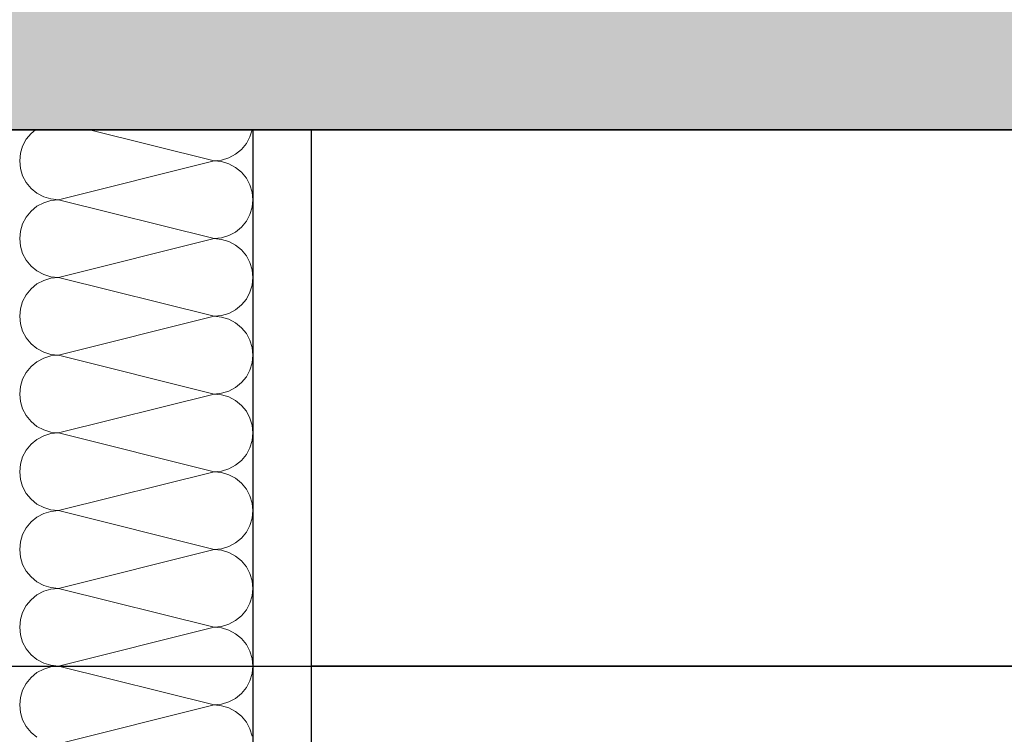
# Model space of a CAD drawing. Header units: metres. Extents: x -12 to 57.2, y -22.2 to 2.8.
# Tile 85 of 126: x 20.475 to 20.897, y -2.954 to -2.648. Entities that reach past the tile are written whole.
import ezdxf

# ---------------------------------------------------------------- set-up
doc = ezdxf.new("R2010")
doc.units = ezdxf.units.M
doc.header["$LTSCALE"] = 0.4
doc.header["$MEASUREMENT"] = 0
doc.layers.get('0').update_dxf_attribs({"color": 8, "lineweight": 9})
doc.layers.get('Defpoints').update_dxf_attribs({"color": 8, "lineweight": 9})
for name, color, linetype in [('Neubau_A-Decken', 8, 'Continuous'), ('Neubau_A-TB Wände', 8, 'Continuous'), ('Neubau_B-abgehängte Decke', 8, 'Continuous'), ('Neubau_T-Bemaßung', 8, 'Continuous')]:
    doc.layers.add(name, color=color, linetype=linetype)
doc.styles.add('ERSTELLTER_STIL_2', font='arial.ttf')
doc.dimstyles.new('ERSTELLTER_STIL__1', dxfattribs={"dimtxt": 0.0875, "dimasz": 0.059375, "dimexe": 0.18, "dimexo": 0.0625, "dimgap": 0, "dimtad": 1, "dimzin": 0, "dimdsep": 46, "dimtxsty": 'ERSTELLTER_STIL_2', "dimblk": 'ARROWHEAD_6', "dimblk1": 'ARROWHEAD_6', "dimblk2": 'ARROWHEAD_6', "dimcen": 0.09, "dimclrd": 7, "dimclre": 7, "dimclrt": 7, "dimazin": 0, "dimtfac": 1, "dimtdec": 4, "dimtmove": 0, "dimatfit": 3, "dimfxl": 1, "dimtolj": 1, "dimtzin": 0, "dimarcsym": 0})

# ---------------------------------------------------------------- blocks, each defined once
blk = doc.blocks.new('*X421', base_point=(-24191.65022, 0))
at = {"layer": 'Neubau_A-TB Wände', "color": 8, "linetype": 'Continuous', "lineweight": 9}
for p, q in [((-21263.48694, 7.47845), (-21263.48901, 7.47593)), ((-21263.48505, 7.48), (-21263.48694, 7.47845)), ((-21263.40849, 7.46667), (-21263.46182, 7.48)), ((-21263.39463, 7.47407), (-21263.39309, 7.47696)), ((-21263.39309, 7.47696), (-21263.39216, 7.48)), ((-21263.49055, 7.47304), (-21263.4915, 7.46992)), ((-21263.48901, 7.47593), (-21263.49055, 7.47304)), ((-21263.3967, 7.47155), (-21263.39463, 7.47407)), ((-21263.4915, 7.46992), (-21263.49182, 7.46667)), ((-21263.40211, 7.46794), (-21263.39923, 7.46948)), ((-21263.39923, 7.46948), (-21263.3967, 7.47155)), ((-21263.49182, 7.46667), (-21263.4915, 7.46342)), ((-21263.40849, 7.46667), (-21263.47515, 7.45)), ((-21263.40849, 7.46667), (-21263.40523, 7.46699)), ((-21263.40523, 7.46635), (-21263.40849, 7.46667)), ((-21263.40523, 7.46699), (-21263.40211, 7.46794)), ((-21263.40211, 7.4654), (-21263.40523, 7.46635)), ((-21263.39923, 7.46386), (-21263.40211, 7.4654)), ((-21263.3967, 7.46179), (-21263.39923, 7.46386)), ((-21263.4915, 7.46342), (-21263.49055, 7.46029)), ((-21263.49055, 7.46029), (-21263.48901, 7.45741)), ((-21263.39463, 7.45926), (-21263.3967, 7.46179)), ((-21263.48901, 7.45741), (-21263.48694, 7.45488)), ((-21263.39309, 7.45638), (-21263.39463, 7.45926)), ((-21263.39214, 7.45325), (-21263.39309, 7.45638)), ((-21263.48694, 7.45488), (-21263.48441, 7.45281)), ((-21263.48441, 7.45281), (-21263.48153, 7.45127)), ((-21263.48153, 7.45127), (-21263.4784, 7.45032)), ((-21263.39182, 7.45), (-21263.39214, 7.45325)), ((-21263.48441, 7.44719), (-21263.48694, 7.44512)), ((-21263.48153, 7.44873), (-21263.48441, 7.44719)), ((-21263.4784, 7.44968), (-21263.48153, 7.44873)), ((-21263.4784, 7.45032), (-21263.47515, 7.45)), ((-21263.47515, 7.45), (-21263.4784, 7.44968)), ((-21263.40849, 7.43333), (-21263.47515, 7.45)), ((-21263.39214, 7.44675), (-21263.39182, 7.45)), ((-21263.48694, 7.44512), (-21263.48901, 7.44259)), ((-21263.39463, 7.44074), (-21263.39309, 7.44362)), ((-21263.39309, 7.44362), (-21263.39214, 7.44675)), ((-21263.49055, 7.43971), (-21263.4915, 7.43658)), ((-21263.48901, 7.44259), (-21263.49055, 7.43971)), ((-21263.3967, 7.43821), (-21263.39463, 7.44074)), ((-21263.4915, 7.43658), (-21263.49182, 7.43333)), ((-21263.40523, 7.43365), (-21263.40211, 7.4346)), ((-21263.40211, 7.4346), (-21263.39923, 7.43614)), ((-21263.39923, 7.43614), (-21263.3967, 7.43821)), ((-21263.49182, 7.43333), (-21263.4915, 7.43008)), ((-21263.4915, 7.43008), (-21263.49055, 7.42696)), ((-21263.40849, 7.43333), (-21263.47515, 7.41667)), ((-21263.40849, 7.43333), (-21263.40523, 7.43365)), ((-21263.40523, 7.43301), (-21263.40849, 7.43333)), ((-21263.40211, 7.43206), (-21263.40523, 7.43301)), ((-21263.39923, 7.43052), (-21263.40211, 7.43206)), ((-21263.3967, 7.42845), (-21263.39923, 7.43052)), ((-21263.49055, 7.42696), (-21263.48901, 7.42407)), ((-21263.39463, 7.42593), (-21263.3967, 7.42845)), ((-21263.39309, 7.42304), (-21263.39463, 7.42593)), ((-21263.48901, 7.42407), (-21263.48694, 7.42155)), ((-21263.39214, 7.41992), (-21263.39309, 7.42304)), ((-21263.48694, 7.42155), (-21263.48441, 7.41948)), ((-21263.48441, 7.41948), (-21263.48153, 7.41794)), ((-21263.48153, 7.41794), (-21263.4784, 7.41699)), ((-21263.39182, 7.41667), (-21263.39214, 7.41992)), ((-21263.48441, 7.41386), (-21263.48694, 7.41179)), ((-21263.48153, 7.4154), (-21263.48441, 7.41386)), ((-21263.4784, 7.41635), (-21263.48153, 7.4154)), ((-21263.4784, 7.41699), (-21263.47515, 7.41667)), ((-21263.47515, 7.41667), (-21263.4784, 7.41635)), ((-21263.40849, 7.4), (-21263.47515, 7.41667)), ((-21263.39309, 7.41029), (-21263.39214, 7.41342)), ((-21263.39214, 7.41342), (-21263.39182, 7.41667)), ((-21263.48901, 7.40926), (-21263.49055, 7.40638)), ((-21263.48694, 7.41179), (-21263.48901, 7.40926)), ((-21263.39463, 7.40741), (-21263.39309, 7.41029)), ((-21263.49055, 7.40638), (-21263.4915, 7.40325)), ((-21263.39923, 7.40281), (-21263.3967, 7.40488)), ((-21263.3967, 7.40488), (-21263.39463, 7.40741)), ((-21263.4915, 7.40325), (-21263.49182, 7.4)), ((-21263.40523, 7.40032), (-21263.40211, 7.40127)), ((-21263.40211, 7.40127), (-21263.39923, 7.40281)), ((-21263.49182, 7.4), (-21263.4915, 7.39675)), ((-21263.4915, 7.39675), (-21263.49055, 7.39362)), ((-21263.40849, 7.4), (-21263.47515, 7.38333)), ((-21263.40849, 7.4), (-21263.40523, 7.40032)), ((-21263.40523, 7.39968), (-21263.40849, 7.4)), ((-21263.40211, 7.39873), (-21263.40523, 7.39968)), ((-21263.39923, 7.39719), (-21263.40211, 7.39873)), ((-21263.3967, 7.39512), (-21263.39923, 7.39719)), ((-21263.49055, 7.39362), (-21263.48901, 7.39074)), ((-21263.39463, 7.39259), (-21263.3967, 7.39512)), ((-21263.39309, 7.38971), (-21263.39463, 7.39259)), ((-21263.48901, 7.39074), (-21263.48694, 7.38821)), ((-21263.48694, 7.38821), (-21263.48441, 7.38614)), ((-21263.39214, 7.38658), (-21263.39309, 7.38971)), ((-21263.48441, 7.38614), (-21263.48153, 7.3846)), ((-21263.48153, 7.3846), (-21263.4784, 7.38365)), ((-21263.4784, 7.38365), (-21263.47515, 7.38333)), ((-21263.39182, 7.38333), (-21263.39214, 7.38658)), ((-21263.48441, 7.38052), (-21263.48694, 7.37845)), ((-21263.48153, 7.38206), (-21263.48441, 7.38052)), ((-21263.4784, 7.38301), (-21263.48153, 7.38206)), ((-21263.47515, 7.38333), (-21263.4784, 7.38301)), ((-21263.40849, 7.36667), (-21263.47515, 7.38333)), ((-21263.39309, 7.37696), (-21263.39214, 7.38008)), ((-21263.39214, 7.38008), (-21263.39182, 7.38333)), ((-21263.48901, 7.37593), (-21263.49055, 7.37304)), ((-21263.48694, 7.37845), (-21263.48901, 7.37593)), ((-21263.39463, 7.37407), (-21263.39309, 7.37696)), ((-21263.49055, 7.37304), (-21263.4915, 7.36992)), ((-21263.39923, 7.36948), (-21263.3967, 7.37155)), ((-21263.3967, 7.37155), (-21263.39463, 7.37407)), ((-21263.4915, 7.36992), (-21263.49182, 7.36667)), ((-21263.40849, 7.36667), (-21263.40523, 7.36699)), ((-21263.40523, 7.36699), (-21263.40211, 7.36794)), ((-21263.40211, 7.36794), (-21263.39923, 7.36948)), ((-21263.49182, 7.36667), (-21263.4915, 7.36342)), ((-21263.4915, 7.36342), (-21263.49055, 7.36029)), ((-21263.40849, 7.36667), (-21263.47515, 7.35)), ((-21263.40523, 7.36635), (-21263.40849, 7.36667)), ((-21263.40211, 7.3654), (-21263.40523, 7.36635)), ((-21263.39923, 7.36386), (-21263.40211, 7.3654)), ((-21263.3967, 7.36179), (-21263.39923, 7.36386)), ((-21263.49055, 7.36029), (-21263.48901, 7.35741)), ((-21263.39463, 7.35926), (-21263.3967, 7.36179)), ((-21263.39309, 7.35638), (-21263.39463, 7.35926)), ((-21263.48901, 7.35741), (-21263.48694, 7.35488)), ((-21263.48694, 7.35488), (-21263.48441, 7.35281)), ((-21263.39214, 7.35325), (-21263.39309, 7.35638)), ((-21263.48441, 7.35281), (-21263.48153, 7.35127)), ((-21263.48153, 7.35127), (-21263.4784, 7.35032)), ((-21263.4784, 7.35032), (-21263.47515, 7.35)), ((-21263.47515, 7.35), (-21263.4784, 7.34968)), ((-21263.40849, 7.33333), (-21263.47515, 7.35)), ((-21263.39182, 7.35), (-21263.39214, 7.35325)), ((-21263.39214, 7.34675), (-21263.39182, 7.35)), ((-21263.48441, 7.34719), (-21263.48694, 7.34512)), ((-21263.48153, 7.34873), (-21263.48441, 7.34719)), ((-21263.4784, 7.34968), (-21263.48153, 7.34873)), ((-21263.39309, 7.34362), (-21263.39214, 7.34675)), ((-21263.48901, 7.34259), (-21263.49055, 7.33971)), ((-21263.48694, 7.34512), (-21263.48901, 7.34259)), ((-21263.39463, 7.34074), (-21263.39309, 7.34362)), ((-21263.49055, 7.33971), (-21263.4915, 7.33658)), ((-21263.39923, 7.33614), (-21263.3967, 7.33821)), ((-21263.3967, 7.33821), (-21263.39463, 7.34074)), ((-21263.4915, 7.33658), (-21263.49182, 7.33333)), ((-21263.49182, 7.33333), (-21263.4915, 7.33008)), ((-21263.40849, 7.33333), (-21263.47515, 7.31667)), ((-21263.40849, 7.33333), (-21263.40523, 7.33365)), ((-21263.40523, 7.33301), (-21263.40849, 7.33333)), ((-21263.40523, 7.33365), (-21263.40211, 7.3346)), ((-21263.40211, 7.33206), (-21263.40523, 7.33301)), ((-21263.40211, 7.3346), (-21263.39923, 7.33614)), ((-21263.4915, 7.33008), (-21263.49055, 7.32696)), ((-21263.39923, 7.33052), (-21263.40211, 7.33206)), ((-21263.3967, 7.32845), (-21263.39923, 7.33052)), ((-21263.49055, 7.32696), (-21263.48901, 7.32407)), ((-21263.39463, 7.32593), (-21263.3967, 7.32845)), ((-21263.39309, 7.32304), (-21263.39463, 7.32593)), ((-21263.48901, 7.32407), (-21263.48694, 7.32155)), ((-21263.48694, 7.32155), (-21263.48441, 7.31948)), ((-21263.39214, 7.31992), (-21263.39309, 7.32304)), ((-21263.48441, 7.31948), (-21263.48153, 7.31794)), ((-21263.48153, 7.31794), (-21263.4784, 7.31699)), ((-21263.4784, 7.31635), (-21263.48153, 7.3154)), ((-21263.4784, 7.31699), (-21263.47515, 7.31667)), ((-21263.47515, 7.31667), (-21263.4784, 7.31635)), ((-21263.40849, 7.3), (-21263.47515, 7.31667)), ((-21263.39182, 7.31667), (-21263.39214, 7.31992)), ((-21263.39214, 7.31342), (-21263.39182, 7.31667)), ((-21263.48441, 7.31386), (-21263.48694, 7.31179)), ((-21263.48153, 7.3154), (-21263.48441, 7.31386)), ((-21263.39309, 7.31029), (-21263.39214, 7.31342)), ((-21263.48901, 7.30926), (-21263.49055, 7.30638)), ((-21263.48694, 7.31179), (-21263.48901, 7.30926)), ((-21263.39463, 7.30741), (-21263.39309, 7.31029)), ((-21263.49055, 7.30638), (-21263.4915, 7.30325)), ((-21263.39923, 7.30281), (-21263.3967, 7.30488)), ((-21263.3967, 7.30488), (-21263.39463, 7.30741)), ((-21263.4915, 7.30325), (-21263.49182, 7.3)), ((-21263.49182, 7.3), (-21263.4915, 7.29675)), ((-21263.40849, 7.3), (-21263.47515, 7.28333)), ((-21263.40849, 7.3), (-21263.40523, 7.30032)), ((-21263.40523, 7.29968), (-21263.40849, 7.3)), ((-21263.40523, 7.30032), (-21263.40211, 7.30127)), ((-21263.40211, 7.29873), (-21263.40523, 7.29968)), ((-21263.40211, 7.30127), (-21263.39923, 7.30281)), ((-21263.4915, 7.29675), (-21263.49055, 7.29362)), ((-21263.39923, 7.29719), (-21263.40211, 7.29873)), ((-21263.3967, 7.29512), (-21263.39923, 7.29719)), ((-21263.39463, 7.29259), (-21263.3967, 7.29512)), ((-21263.49055, 7.29362), (-21263.48901, 7.29074)), ((-21263.48901, 7.29074), (-21263.48694, 7.28821)), ((-21263.39309, 7.28971), (-21263.39463, 7.29259)), ((-21263.48694, 7.28821), (-21263.48441, 7.28614)), ((-21263.39214, 7.28658), (-21263.39309, 7.28971)), ((-21263.39182, 7.28333), (-21263.39214, 7.28658)), ((-21263.48441, 7.28614), (-21263.48153, 7.2846)), ((-21263.48153, 7.2846), (-21263.4784, 7.28365)), ((-21263.4784, 7.28301), (-21263.48153, 7.28206)), ((-21263.4784, 7.28365), (-21263.47515, 7.28333)), ((-21263.47515, 7.28333), (-21263.4784, 7.28301)), ((-21263.40849, 7.26667), (-21263.47515, 7.28333)), ((-21263.39214, 7.28008), (-21263.39182, 7.28333)), ((-21263.48694, 7.27845), (-21263.48901, 7.27593)), ((-21263.48441, 7.28052), (-21263.48694, 7.27845)), ((-21263.48153, 7.28206), (-21263.48441, 7.28052)), ((-21263.39309, 7.27696), (-21263.39214, 7.28008)), ((-21263.48901, 7.27593), (-21263.49055, 7.27304)), ((-21263.3967, 7.27155), (-21263.39463, 7.27407)), ((-21263.39463, 7.27407), (-21263.39309, 7.27696)), ((-21263.4915, 7.26992), (-21263.49182, 7.26667)), ((-21263.49055, 7.27304), (-21263.4915, 7.26992)), ((-21263.39923, 7.26948), (-21263.3967, 7.27155)), ((-21263.49182, 7.26667), (-21263.4915, 7.26342)), ((-21263.40849, 7.26667), (-21263.47515, 7.25)), ((-21263.40849, 7.26667), (-21263.40523, 7.26699)), ((-21263.40523, 7.26635), (-21263.40849, 7.26667)), ((-21263.40523, 7.26699), (-21263.40211, 7.26794)), ((-21263.40211, 7.2654), (-21263.40523, 7.26635)), ((-21263.40211, 7.26794), (-21263.39923, 7.26948)), ((-21263.39923, 7.26386), (-21263.40211, 7.2654)), ((-21263.4915, 7.26342), (-21263.49055, 7.26029)), ((-21263.3967, 7.26179), (-21263.39923, 7.26386)), ((-21263.39463, 7.25926), (-21263.3967, 7.26179)), ((-21263.49055, 7.26029), (-21263.48901, 7.25741)), ((-21263.48901, 7.25741), (-21263.48694, 7.25488)), ((-21263.39309, 7.25638), (-21263.39463, 7.25926)), ((-21263.48694, 7.25488), (-21263.48441, 7.25281)), ((-21263.48441, 7.25281), (-21263.48153, 7.25127)), ((-21263.39214, 7.25325), (-21263.39309, 7.25638)), ((-21263.39182, 7.25), (-21263.39214, 7.25325)), ((-21263.48153, 7.24873), (-21263.48441, 7.24719)), ((-21263.48153, 7.25127), (-21263.4784, 7.25032)), ((-21263.4784, 7.24968), (-21263.48153, 7.24873)), ((-21263.4784, 7.25032), (-21263.47515, 7.25)), ((-21263.47515, 7.25), (-21263.4784, 7.24968)), ((-21263.40849, 7.23333), (-21263.47515, 7.25)), ((-21263.39214, 7.24675), (-21263.39182, 7.25)), ((-21263.48694, 7.24512), (-21263.48901, 7.24259)), ((-21263.48441, 7.24719), (-21263.48694, 7.24512)), ((-21263.39309, 7.24362), (-21263.39214, 7.24675)), ((-21263.48901, 7.24259), (-21263.49055, 7.23971)), ((-21263.3967, 7.23821), (-21263.39463, 7.24074)), ((-21263.39463, 7.24074), (-21263.39309, 7.24362)), ((-21263.4915, 7.23658), (-21263.49182, 7.23333)), ((-21263.49055, 7.23971), (-21263.4915, 7.23658)), ((-21263.40211, 7.2346), (-21263.39923, 7.23614)), ((-21263.39923, 7.23614), (-21263.3967, 7.23821)), ((-21263.49182, 7.23333), (-21263.4915, 7.23008)), ((-21263.40849, 7.23333), (-21263.47515, 7.21667)), ((-21263.40849, 7.23333), (-21263.40523, 7.23365)), ((-21263.40523, 7.23301), (-21263.40849, 7.23333)), ((-21263.40523, 7.23365), (-21263.40211, 7.2346)), ((-21263.40211, 7.23206), (-21263.40523, 7.23301)), ((-21263.39923, 7.23052), (-21263.40211, 7.23206)), ((-21263.4915, 7.23008), (-21263.49055, 7.22696)), ((-21263.3967, 7.22845), (-21263.39923, 7.23052)), ((-21263.39463, 7.22593), (-21263.3967, 7.22845)), ((-21263.49055, 7.22696), (-21263.48901, 7.22407)), ((-21263.48901, 7.22407), (-21263.48694, 7.22155)), ((-21263.39309, 7.22304), (-21263.39463, 7.22593)), ((-21263.48694, 7.22155), (-21263.48441, 7.21948)), ((-21263.39214, 7.21992), (-21263.39309, 7.22304))]:
    blk.add_line(p, q, dxfattribs=at)
blk = doc.blocks.new('ARROWHEAD_6')
at = {"color": 0, "linetype": 'Continuous', "lineweight": 0}
for p, q in [((-0.5, -0.5), (0.5, 0.5)), ((0, 0), (-1, 0))]:
    blk.add_line(p, q, dxfattribs=at)
blk = doc.blocks.new('*D566')
at = {"layer": 'Defpoints', "color": 0, "linetype": 'Continuous', "transparency": 16777216}
for p in [(-0.125, -2.695), (42.30103, -2.695), (-0.125, -6.195)]:
    blk.add_point(p, dxfattribs=at)
at = {"layer": 'Neubau_T-Bemaßung', "linetype": 'Continuous', "lineweight": -2, "transparency": 16777216}
for p, q in [((-0.0625, -2.695), (42.48103, -2.695)), ((42.30103, -2.75437), (42.30103, -4.33504)), ((42.30103, -6.13562), (42.30103, -4.56197)), ((-0.0625, -6.195), (42.48103, -6.195))]:
    blk.add_line(p, q, dxfattribs=at)
at = {"layer": 'Neubau_T-Bemaßung', "linetype": 'Continuous', "lineweight": -2, "transparency": 16777216, "xscale": 0.059375, "yscale": 0.059375, "zscale": 0.059375}
for p, rotation in [((42.30103, -2.695), 90), ((42.30103, -6.195), 270)]:
    blk.add_blockref('ARROWHEAD_6', p, dxfattribs=dict(at, rotation=rotation))
at = {"layer": 'Neubau_T-Bemaßung', "linetype": 'Continuous', "transparency": 16777216, "insert": (42.30103, -4.4485), "char_height": 0.0875, "attachment_point": 5, "rotation": 90, "style": 'ERSTELLTER_STIL_2'}
blk.add_mtext('\\A1;3.50', dxfattribs=at)
blk = doc.blocks.new('*D567')
at = {"layer": 'Defpoints', "color": 0, "linetype": 'Continuous', "transparency": 16777216}
for p in [(-0.125, -2.395), (42.30103, -2.395), (-0.125, -2.695)]:
    blk.add_point(p, dxfattribs=at)
at = {"layer": 'Neubau_T-Bemaßung', "linetype": 'Continuous', "lineweight": -2, "transparency": 16777216}
for p, q in [((42.30103, -2.33562), (42.30103, -2.27625)), ((-0.0625, -2.395), (42.48103, -2.395)), ((42.30103, -2.395), (42.30103, -2.43165)), ((42.30103, -2.695), (42.30103, -2.65864)), ((-0.0625, -2.695), (42.48103, -2.695)), ((42.30103, -2.75437), (42.30103, -2.81375))]:
    blk.add_line(p, q, dxfattribs=at)
at = {"layer": 'Neubau_T-Bemaßung', "linetype": 'Continuous', "lineweight": -2, "transparency": 16777216, "xscale": 0.059375, "yscale": 0.059375, "zscale": 0.059375}
for p, rotation in [((42.30103, -2.395), 270), ((42.30103, -2.695), 90)]:
    blk.add_blockref('ARROWHEAD_6', p, dxfattribs=dict(at, rotation=rotation))
at = {"layer": 'Neubau_T-Bemaßung', "linetype": 'Continuous', "transparency": 16777216, "insert": (42.30103, -2.54515), "char_height": 0.0875, "attachment_point": 5, "rotation": 90, "style": 'ERSTELLTER_STIL_2'}
blk.add_mtext('\\A1;0.30', dxfattribs=at)
blk = doc.blocks.new('*D574')
at = {"layer": 'Defpoints', "color": 0, "linetype": 'Continuous', "transparency": 16777216}
for p in [(-0.125, -2.695), (23.92058, -2.695), (-0.125, -6.195)]:
    blk.add_point(p, dxfattribs=at)
at = {"layer": 'Neubau_T-Bemaßung', "linetype": 'Continuous', "lineweight": -2, "transparency": 16777216}
for p, q in [((-0.0625, -2.695), (24.10058, -2.695)), ((23.92058, -2.75437), (23.92058, -4.33504)), ((23.92058, -6.13562), (23.92058, -4.56197)), ((-0.0625, -6.195), (24.10058, -6.195))]:
    blk.add_line(p, q, dxfattribs=at)
at = {"layer": 'Neubau_T-Bemaßung', "linetype": 'Continuous', "lineweight": -2, "transparency": 16777216, "xscale": 0.059375, "yscale": 0.059375, "zscale": 0.059375}
for p, rotation in [((23.92058, -2.695), 90), ((23.92058, -6.195), 270)]:
    blk.add_blockref('ARROWHEAD_6', p, dxfattribs=dict(at, rotation=rotation))
at = {"layer": 'Neubau_T-Bemaßung', "linetype": 'Continuous', "transparency": 16777216, "insert": (23.92058, -4.4485), "char_height": 0.0875, "attachment_point": 5, "rotation": 90, "style": 'ERSTELLTER_STIL_2'}
blk.add_mtext('\\A1;3.50', dxfattribs=at)
blk = doc.blocks.new('*D575')
at = {"layer": 'Defpoints', "color": 0, "linetype": 'Continuous', "transparency": 16777216}
for p in [(-0.125, -2.395), (23.92058, -2.395), (-0.125, -2.695)]:
    blk.add_point(p, dxfattribs=at)
at = {"layer": 'Neubau_T-Bemaßung', "linetype": 'Continuous', "lineweight": -2, "transparency": 16777216}
for p, q in [((23.92058, -2.33562), (23.92058, -2.27625)), ((-0.0625, -2.395), (24.10058, -2.395)), ((23.92058, -2.395), (23.92058, -2.43165)), ((23.92058, -2.695), (23.92058, -2.65864)), ((-0.0625, -2.695), (24.10058, -2.695)), ((23.92058, -2.75437), (23.92058, -2.81375))]:
    blk.add_line(p, q, dxfattribs=at)
at = {"layer": 'Neubau_T-Bemaßung', "linetype": 'Continuous', "lineweight": -2, "transparency": 16777216, "xscale": 0.059375, "yscale": 0.059375, "zscale": 0.059375}
for p, rotation in [((23.92058, -2.395), 270), ((23.92058, -2.695), 90)]:
    blk.add_blockref('ARROWHEAD_6', p, dxfattribs=dict(at, rotation=rotation))
at = {"layer": 'Neubau_T-Bemaßung', "linetype": 'Continuous', "transparency": 16777216, "insert": (23.92058, -2.54515), "char_height": 0.0875, "attachment_point": 5, "rotation": 90, "style": 'ERSTELLTER_STIL_2'}
blk.add_mtext('\\A1;0.30', dxfattribs=at)
blk = doc.blocks.new('*D594')
at = {"layer": 'Defpoints', "color": 0, "linetype": 'Continuous', "transparency": 16777216}
for p in [(4.09, -2.925), (42.06452, -2.925), (4.09, -3.025)]:
    blk.add_point(p, dxfattribs=at)
at = {"layer": 'Neubau_T-Bemaßung', "linetype": 'Continuous', "lineweight": -2, "transparency": 16777216}
for p, q in [((42.06452, -2.86563), (42.06452, -2.80625)), ((4.1525, -2.925), (42.24452, -2.925)), ((42.06452, -2.925), (42.06452, -3.025)), ((4.1525, -3.025), (42.24452, -3.025)), ((42.06452, -3.08438), (42.06452, -3.14375))]:
    blk.add_line(p, q, dxfattribs=at)
at = {"layer": 'Neubau_T-Bemaßung', "linetype": 'Continuous', "lineweight": -2, "transparency": 16777216, "xscale": 0.059375, "yscale": 0.059375, "zscale": 0.059375}
for p, rotation in [((42.06452, -2.925), 270), ((42.06452, -3.025), 90)]:
    blk.add_blockref('ARROWHEAD_6', p, dxfattribs=dict(at, rotation=rotation))
at = {"layer": 'Neubau_T-Bemaßung', "linetype": 'Continuous', "transparency": 16777216, "insert": (41.95103, -3.14375), "char_height": 0.0875, "attachment_point": 5, "rotation": 90, "style": 'ERSTELLTER_STIL_2'}
blk.add_mtext('\\A1;0.10', dxfattribs=at)
blk = doc.blocks.new('*D595')
at = {"layer": 'Defpoints', "color": 0, "linetype": 'Continuous', "transparency": 16777216}
for p in [(-0.125, -2.695), (41.95103, -2.695), (4.09, -2.925)]:
    blk.add_point(p, dxfattribs=at)
at = {"layer": 'Neubau_T-Bemaßung', "linetype": 'Continuous', "lineweight": -2, "transparency": 16777216}
for p, q in [((41.95103, -2.63562), (41.95103, -2.57625)), ((-0.0625, -2.695), (42.13103, -2.695)), ((41.95103, -2.695), (41.95103, -2.69651)), ((4.1525, -2.925), (42.13103, -2.925)), ((41.95103, -2.925), (41.95103, -2.92379)), ((41.95103, -2.98438), (41.95103, -3.04375))]:
    blk.add_line(p, q, dxfattribs=at)
at = {"layer": 'Neubau_T-Bemaßung', "linetype": 'Continuous', "lineweight": -2, "transparency": 16777216, "xscale": 0.059375, "yscale": 0.059375, "zscale": 0.059375}
for p, rotation in [((41.95103, -2.695), 270), ((41.95103, -2.925), 90)]:
    blk.add_blockref('ARROWHEAD_6', p, dxfattribs=dict(at, rotation=rotation))
at = {"layer": 'Neubau_T-Bemaßung', "linetype": 'Continuous', "transparency": 16777216, "insert": (41.95103, -2.81015), "char_height": 0.0875, "attachment_point": 5, "rotation": 90, "style": 'ERSTELLTER_STIL_2'}
blk.add_mtext('\\A1;0.23', dxfattribs=at)
blk = doc.blocks.new('*D596')
at = {"layer": 'Defpoints', "color": 0, "linetype": 'Continuous', "transparency": 16777216}
for p in [(-0.125, -2.395), (41.95103, -2.395), (-0.125, -2.695)]:
    blk.add_point(p, dxfattribs=at)
at = {"layer": 'Neubau_T-Bemaßung', "linetype": 'Continuous', "lineweight": -2, "transparency": 16777216}
for p, q in [((41.95103, -2.33562), (41.95103, -2.27625)), ((-0.0625, -2.395), (42.13103, -2.395)), ((41.95103, -2.395), (41.95103, -2.43165)), ((41.95103, -2.695), (41.95103, -2.65864)), ((-0.0625, -2.695), (42.13103, -2.695)), ((41.95103, -2.75437), (41.95103, -2.81375))]:
    blk.add_line(p, q, dxfattribs=at)
at = {"layer": 'Neubau_T-Bemaßung', "linetype": 'Continuous', "lineweight": -2, "transparency": 16777216, "xscale": 0.059375, "yscale": 0.059375, "zscale": 0.059375}
for p, rotation in [((41.95103, -2.395), 270), ((41.95103, -2.695), 90)]:
    blk.add_blockref('ARROWHEAD_6', p, dxfattribs=dict(at, rotation=rotation))
at = {"layer": 'Neubau_T-Bemaßung', "linetype": 'Continuous', "transparency": 16777216, "insert": (41.95103, -2.54515), "char_height": 0.0875, "attachment_point": 5, "rotation": 90, "style": 'ERSTELLTER_STIL_2'}
blk.add_mtext('\\A1;0.30', dxfattribs=at)
blk = doc.blocks.new('*D611')
at = {"layer": 'Defpoints', "color": 0, "linetype": 'Continuous', "transparency": 16777216}
for p in [(4.09, -2.925), (23.68407, -2.925), (4.09, -3.025)]:
    blk.add_point(p, dxfattribs=at)
at = {"layer": 'Neubau_T-Bemaßung', "linetype": 'Continuous', "lineweight": -2, "transparency": 16777216}
for p, q in [((23.68407, -2.86563), (23.68407, -2.80625)), ((4.1525, -2.925), (23.86407, -2.925)), ((23.68407, -2.925), (23.68407, -3.025)), ((4.1525, -3.025), (23.86407, -3.025)), ((23.68407, -3.08438), (23.68407, -3.14375))]:
    blk.add_line(p, q, dxfattribs=at)
at = {"layer": 'Neubau_T-Bemaßung', "linetype": 'Continuous', "lineweight": -2, "transparency": 16777216, "xscale": 0.059375, "yscale": 0.059375, "zscale": 0.059375}
for p, rotation in [((23.68407, -2.925), 270), ((23.68407, -3.025), 90)]:
    blk.add_blockref('ARROWHEAD_6', p, dxfattribs=dict(at, rotation=rotation))
at = {"layer": 'Neubau_T-Bemaßung', "linetype": 'Continuous', "transparency": 16777216, "insert": (23.57058, -3.14375), "char_height": 0.0875, "attachment_point": 5, "rotation": 90, "style": 'ERSTELLTER_STIL_2'}
blk.add_mtext('\\A1;0.10', dxfattribs=at)
blk = doc.blocks.new('*D612')
at = {"layer": 'Defpoints', "color": 0, "linetype": 'Continuous', "transparency": 16777216}
for p in [(-0.125, -2.695), (23.57058, -2.695), (4.09, -2.925)]:
    blk.add_point(p, dxfattribs=at)
at = {"layer": 'Neubau_T-Bemaßung', "linetype": 'Continuous', "lineweight": -2, "transparency": 16777216}
for p, q in [((23.57058, -2.63562), (23.57058, -2.57625)), ((-0.0625, -2.695), (23.75058, -2.695)), ((23.57058, -2.695), (23.57058, -2.69651)), ((4.1525, -2.925), (23.75058, -2.925)), ((23.57058, -2.925), (23.57058, -2.92379)), ((23.57058, -2.98438), (23.57058, -3.04375))]:
    blk.add_line(p, q, dxfattribs=at)
at = {"layer": 'Neubau_T-Bemaßung', "linetype": 'Continuous', "lineweight": -2, "transparency": 16777216, "xscale": 0.059375, "yscale": 0.059375, "zscale": 0.059375}
for p, rotation in [((23.57058, -2.695), 270), ((23.57058, -2.925), 90)]:
    blk.add_blockref('ARROWHEAD_6', p, dxfattribs=dict(at, rotation=rotation))
at = {"layer": 'Neubau_T-Bemaßung', "linetype": 'Continuous', "transparency": 16777216, "insert": (23.57058, -2.81015), "char_height": 0.0875, "attachment_point": 5, "rotation": 90, "style": 'ERSTELLTER_STIL_2'}
blk.add_mtext('\\A1;0.23', dxfattribs=at)
blk = doc.blocks.new('*D613')
at = {"layer": 'Defpoints', "color": 0, "linetype": 'Continuous', "transparency": 16777216}
for p in [(-0.125, -2.395), (23.57058, -2.395), (-0.125, -2.695)]:
    blk.add_point(p, dxfattribs=at)
at = {"layer": 'Neubau_T-Bemaßung', "linetype": 'Continuous', "lineweight": -2, "transparency": 16777216}
for p, q in [((23.57058, -2.33562), (23.57058, -2.27625)), ((-0.0625, -2.395), (23.75058, -2.395)), ((23.57058, -2.395), (23.57058, -2.43165)), ((23.57058, -2.695), (23.57058, -2.65864)), ((-0.0625, -2.695), (23.75058, -2.695)), ((23.57058, -2.75437), (23.57058, -2.81375))]:
    blk.add_line(p, q, dxfattribs=at)
at = {"layer": 'Neubau_T-Bemaßung', "linetype": 'Continuous', "lineweight": -2, "transparency": 16777216, "xscale": 0.059375, "yscale": 0.059375, "zscale": 0.059375}
for p, rotation in [((23.57058, -2.395), 270), ((23.57058, -2.695), 90)]:
    blk.add_blockref('ARROWHEAD_6', p, dxfattribs=dict(at, rotation=rotation))
at = {"layer": 'Neubau_T-Bemaßung', "linetype": 'Continuous', "transparency": 16777216, "insert": (23.57058, -2.54515), "char_height": 0.0875, "attachment_point": 5, "rotation": 90, "style": 'ERSTELLTER_STIL_2'}
blk.add_mtext('\\A1;0.30', dxfattribs=at)

msp = doc.modelspace()

# ---------------------------------------------------------------- hatches: boundary and pattern name
at = {"layer": 'Neubau_A-Decken', "linetype": 'Continuous'}
h = msp.add_hatch(dxfattribs=at)
h.set_pattern_fill('BETON__STAHLBETON_0002', color=256, style=0, pattern_type=2)
h.set_pattern_definition([(45, (-2907.6834, -10.175), (-0.0848528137, 0.0848528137), []), (45, (-2907.72583, -10.13257), (-0.0848528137, 0.0848528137), [0.09, -0.03])])
h.paths.add_polyline_path([(-0.125, -2.695), (45.355, -2.695), (45.355, -2.395), (-0.125, -2.395)])

# ---------------------------------------------------------------- linework, layer by layer
msp.add_line((25.23, -2.695), (20.6, -2.695), dxfattribs=at)
at = {"layer": 'Neubau_A-Decken', "linetype": 'Continuous', "flags": 128}
msp.add_lwpolyline([(20.6, -2.695), (20.5875, -2.695), (20.575, -2.695), (20.475, -2.695), (20.4625, -2.695), (20.45, -2.695)], dxfattribs=at)
at = {"layer": 'Neubau_A-TB Wände', "linetype": 'Continuous'}
for p, q in [((20.575, -2.695), (20.575, -3.765)), ((20.6, -2.695), (20.6, -2.925)), ((20.6, -2.925), (20.6, -3.025))]:
    msp.add_line(p, q, dxfattribs=at)
at = {"layer": 'Neubau_B-abgehängte Decke', "linetype": 'Continuous'}
msp.add_line((25.23, -2.925), (20.6, -2.925), dxfattribs=at)

# ---------------------------------------------------------------- block references
at = {"layer": 'Neubau_A-TB Wände'}
msp.add_blockref('*X421', (-2907.6834, -10.175), dxfattribs=at)

# ---------------------------------------------------------------- dimensions: what is measured, and where the dimension line sits
at = {"layer": 'Neubau_T-Bemaßung', "linetype": 'Continuous'}
for base, p1, p2, picture, middle in [((42.30103, -2.395), (-0.125, -2.695), (-0.125, -2.395), '*D567', (42.30103, -2.54515)), ((23.92058, -2.395), (-0.125, -2.695), (-0.125, -2.395), '*D575', (23.92058, -2.54515)), ((41.95103, -2.395), (-0.125, -2.695), (-0.125, -2.395), '*D596', (41.95103, -2.54515)), ((23.57058, -2.395), (-0.125, -2.695), (-0.125, -2.395), '*D613', (23.57058, -2.54515)), ((41.95103, -2.695), (4.09, -2.925), (-0.125, -2.695), '*D595', (41.95103, -2.81015)), ((23.57058, -2.695), (4.09, -2.925), (-0.125, -2.695), '*D612', (23.57058, -2.81015)), ((42.30103, -2.695), (-0.125, -6.195), (-0.125, -2.695), '*D566', (42.30103, -4.4485)), ((23.92058, -2.695), (-0.125, -6.195), (-0.125, -2.695), '*D574', (23.92058, -4.4485)), ((42.06452, -2.925), (4.09, -3.025), (4.09, -2.925), '*D594', (41.95103, -3.14375)), ((23.68407, -2.925), (4.09, -3.025), (4.09, -2.925), '*D611', (23.57058, -3.14375))]:
    dim = msp.add_linear_dim(base=base, p1=p1, p2=p2, angle=90, dimstyle='ERSTELLTER_STIL__1', override={"dimclrd": 256, "dimclre": 256, "dimclrt": 256}, dxfattribs=at)
    dim.commit()
    dim.dimension.update_dxf_attribs({"geometry": picture, "text_midpoint": middle, "dimtype": 160, "text_rotation": 90})

doc.saveas('drawing.dxf')
